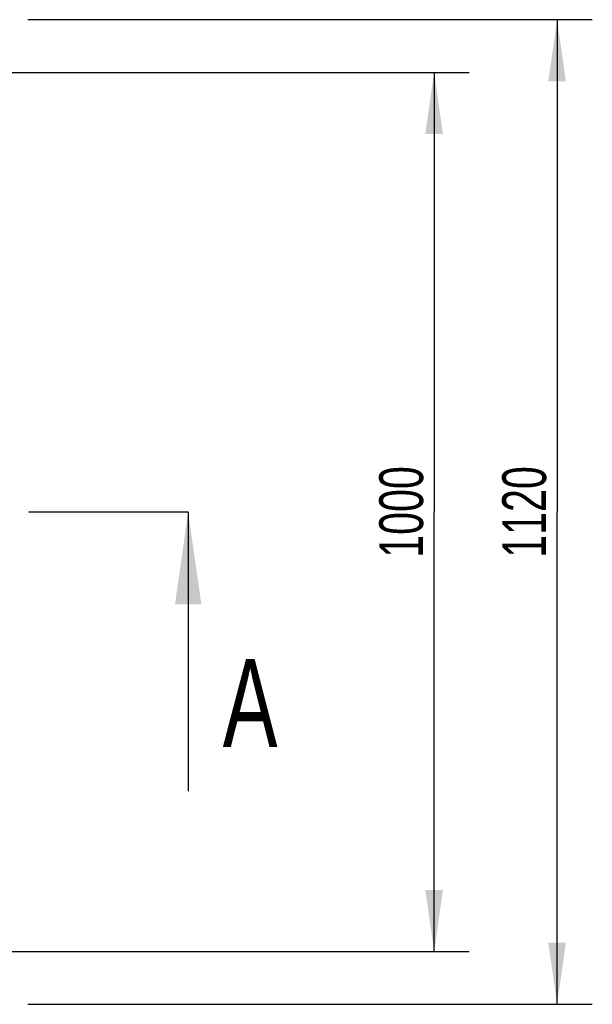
# Model space of a CAD drawing. Header units: millimetres. Extents: x 0 to 4200, y 0 to 5940.
# Tile 6 of 8: x 1986 to 2638, y 3080 to 4200. Entities that reach past the tile are written whole.
import ezdxf

# ---------------------------------------------------------------- set-up
doc = ezdxf.new("R2010")
doc.units = ezdxf.units.MM
doc.header["$LTSCALE"] = 387.2
doc.linetypes.add('PHANTOM', pattern=[0.8, 0.45, -0.05, 0.1, -0.05, 0.1, -0.05])
doc.layers.get('0').update_dxf_attribs({"linetype": 'CONTINUOUS'})
doc.layers.add('_2D-BEM', color=7, linetype='CONTINUOUS')
doc.layers.add('HATCHING_BL0', color=7, linetype='CONTINUOUS')
doc.styles.get("Standard").update_dxf_attribs({"font": 'txt', "width": 0.7})
doc.dimstyles.new('DIMSTYLE_1', dxfattribs={"dimtxt": 50, "dimasz": 70, "dimexe": 2, "dimexo": 1, "dimtad": 1, "dimdec": 1, "dimtxsty": 'Standard', "dimblk": '_FILLED', "dimblk1": '_FILLED', "dimblk2": '_FILLED', "dimcen": 0.09, "dimadec": 1, "dimazin": 2, "dimtp": 0.8, "dimtm": 0.8, "dimtfac": 1, "dimtdec": 1, "dimtofl": 0, "dimtmove": 0, "dimatfit": 3, "dimldrblk": '_FILLED', "dimfxl": 1, "dimtolj": 1, "dimarcsym": 0})
doc.dimstyles.new('DIMSTYLE_4', dxfattribs={"dimtxt": 50, "dimasz": 70, "dimexe": 2, "dimexo": 1, "dimtad": 1, "dimdec": 1, "dimtxsty": 'Standard', "dimblk": '_FILLED', "dimblk1": '_FILLED', "dimblk2": '_FILLED', "dimcen": 0.09, "dimadec": 1, "dimazin": 2, "dimtp": 1.2, "dimtm": 1.2, "dimtfac": 1, "dimtdec": 1, "dimtofl": 0, "dimtmove": 0, "dimatfit": 3, "dimldrblk": '_FILLED', "dimfxl": 1, "dimtolj": 1, "dimarcsym": 0})
doc.dimstyles.get("Standard").update_dxf_attribs({"dimtxt": 50, "dimasz": 70, "dimexe": 2, "dimexo": 1, "dimtad": 1, "dimdec": 1, "dimtxsty": 'Standard', "dimblk": '_FILLED', "dimblk1": '_FILLED', "dimblk2": '_FILLED', "dimcen": 0.09, "dimadec": 1, "dimazin": 2, "dimtol": 1, "dimtp": 0.1, "dimtm": 0.1, "dimtfac": 1, "dimtdec": 1, "dimtofl": 0, "dimtmove": 0, "dimatfit": 3, "dimldrblk": '_FILLED', "dimfxl": 1, "dimtolj": 1, "dimarcsym": 0})

# ---------------------------------------------------------------- blocks, each defined once
blk = doc.blocks.new('_FILLED')
at = {"color": 0, "linetype": 'ByBlock'}
blk.add_solid([(0, 0), (-1, 0.143), (-1, -0.143)], dxfattribs=at)
blk = doc.blocks.new('*D7')
at = {"layer": '_2D-BEM', "color": 2, "linetype": 'Continuous'}
for p, q in [((1995, 4200.3), (2637.5, 4200.3)), ((2597.5, 4200.3), (2597.5, 3640.3)), ((2597.5, 3080.3), (2597.5, 3640.3)), ((1995, 3080.3), (2637.5, 3080.3))]:
    blk.add_line(p, q, dxfattribs=at)
at = {"layer": '_2D-BEM', "color": 2, "linetype": 'Continuous', "xscale": 70, "yscale": 70, "zscale": 70}
for p, rotation in [((2597.5, 4200.3), 90), ((2597.5, 3080.3), 270)]:
    blk.add_blockref('_FILLED', p, dxfattribs=dict(at, rotation=rotation))
at = {"layer": '_2D-BEM', "color": 2, "linetype": 'Continuous', "insert": (2535, 3640.3), "char_height": 50, "width": 203.571, "attachment_point": 2, "rotation": 90, "line_spacing_factor": 0.9}
blk.add_mtext('1120', dxfattribs=at)
blk = doc.blocks.new('*D8')
at = {"layer": '_2D-BEM', "color": 2, "linetype": 'Continuous'}
for p, q in [((1937.5, 4140.3), (2497.5, 4140.3)), ((2457.5, 4140.3), (2457.5, 3640.3)), ((2457.5, 3140.3), (2457.5, 3640.3)), ((1937.5, 3140.3), (2497.5, 3140.3))]:
    blk.add_line(p, q, dxfattribs=at)
at = {"layer": '_2D-BEM', "color": 2, "linetype": 'Continuous', "xscale": 70, "yscale": 70, "zscale": 70}
for p, rotation in [((2457.5, 4140.3), 90), ((2457.5, 3140.3), 270)]:
    blk.add_blockref('_FILLED', p, dxfattribs=dict(at, rotation=rotation))
at = {"layer": '_2D-BEM', "color": 2, "linetype": 'Continuous', "insert": (2395, 3640.3), "char_height": 50, "width": 219.643, "attachment_point": 2, "rotation": 90, "line_spacing_factor": 0.9}
blk.add_mtext('1000', dxfattribs=at)
blk = doc.blocks.new('HATCHING_BL0', base_point=(1417.5, 3481.6))
at = {"layer": 'HATCHING_BL0', "color": 7, "linetype": 'PHANTOM'}
for p, q in [((757.3, 3640.3), (2077.8, 3640.3)), ((2077.8, 3640.3), (2177.5, 3640.3))]:
    blk.add_line(p, q, dxfattribs=at)
at = {"layer": 'HATCHING_BL0', "color": 7, "linetype": 'Continuous', "insert": (2216.8, 3472.9), "char_height": 100, "width": 128.571, "attachment_point": 1, "line_spacing_factor": 0.9}
blk.add_mtext('A', dxfattribs=at)
at = {"layer": 'HATCHING_BL0', "color": 7, "linetype": 'Continuous'}
blk.add_leader([(2177.5, 3640.3), (2177.5, 3322.9)], dimstyle='Standard', override={"dimasz": 105, "dimtad": 0}, dxfattribs=at)

msp = doc.modelspace()

# ---------------------------------------------------------------- block references
at = {"layer": 'HATCHING_BL0'}
msp.add_blockref('HATCHING_BL0', (1417.55, 3481.56), dxfattribs=at)

# ---------------------------------------------------------------- dimensions: what is measured, and where the dimension line sits
at = {"layer": '_2D-BEM', "color": 2, "linetype": 'Continuous'}
for base, p1, p2, angle, dimstyle, picture, middle in [((2597.55, 4200.25), (1994.05, 3080.25), (1994.05, 4200.25), 90, 'DIMSTYLE_4', '*D7', (2597.55, 3633.11)), ((2457.55, 3140.25), (1936.55, 4140.25), (1936.55, 3140.25), 270, 'DIMSTYLE_1', '*D8', (2457.55, 3633.11))]:
    dim = msp.add_linear_dim(base=base, p1=p1, p2=p2, angle=angle, dimstyle=dimstyle, dxfattribs=at)
    dim.commit()
    dim.dimension.update_dxf_attribs({"geometry": picture, "text_midpoint": middle, "dimtype": 160})

doc.saveas('drawing.dxf')
